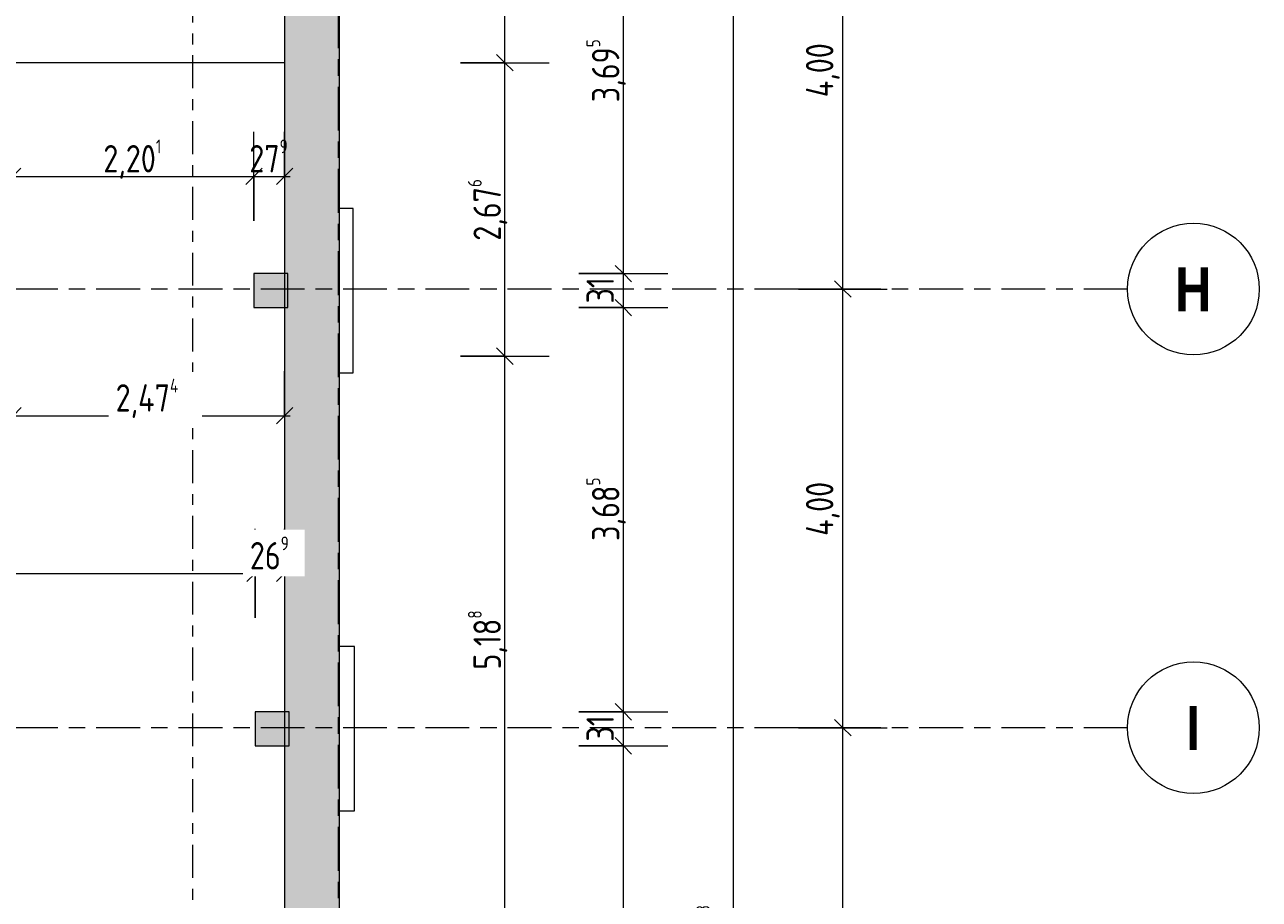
# Model space of a CAD drawing. Header units: metres. Extents: x 2 to 163, y -54 to 869.
# Tile 70 of 78: x 77.23 to 88.48, y -1.58 to 6.39. Entities that reach past the tile are written whole.
import ezdxf

# ---------------------------------------------------------------- set-up
doc = ezdxf.new("R2010")
doc.units = ezdxf.units.M
doc.linetypes.add('_Rasterlinie_', pattern=[0.75, 0.4, -0.1, 0.15, -0.1])
doc.linetypes.add('_Schnittlinie_', pattern=[0.6, 0.3, -0.1, 0.1, -0.1])
for name, color, linetype, lineweight in [('A_Bem', 7, 'Continuous', 5), ('A_Bem-100', 7, 'Continuous', 5), ('A_Geschossdecken', 7, 'Continuous', 5), ('A_Raster', 128, 'Continuous', 5), ('A_Symbol-S_A', 172, 'Continuous', 5), ('A_Tragwerksstützen', 7, 'Continuous', 5), ('A_Wand', 244, 'Continuous', 5), ('A_Wand_Schraff', 1, 'Continuous', 5)]:
    doc.layers.add(name, color=color, linetype=linetype, lineweight=lineweight)
doc.styles.add('Arial Narrow_B', font='txt', dxfattribs={"height": 0.4})
doc.styles.add('ISOCPEUR', font='isocpeur.ttf', dxfattribs={"width": 0.8, "height": 0.25})
doc.dimstyles.new('BLB-Standard_2_5_Aussen', dxfattribs={"dimscale": 0.3048, "dimtxt": 0.248995, "dimasz": 0.492126, "dimexe": 1.32874, "dimexo": 0.0625, "dimgap": 0.032808, "dimtad": 1, "dimdec": 1, "dimlfac": 100, "dimrnd": 0.1, "dimdsep": 46, "dimtxsty": 'ISOCPEUR', "dimblk1": 'OBLIQUE', "dimblk2": 'OBLIQUE', "dimsah": 1, "dimcen": 0.09, "dimdle": 0.164042, "dimazin": 0, "dimtfac": 1, "dimtdec": 4, "dimtix": 1, "dimtmove": 0, "dimatfit": 3, "dimfxl": 1.32874, "dimfxlon": 1, "dimtvp": 1, "dimtolj": 1, "dimtzin": 0, "dimarcsym": 2})
doc.dimstyles.new('BLB-Standard_2_5_Aussen_1', dxfattribs={"dimscale": 0.3048, "dimtxt": 0.248995, "dimasz": 0.492126, "dimexe": 1.32874, "dimexo": 0.0625, "dimgap": 0.032808, "dimtad": 1, "dimrnd": 0.001, "dimzin": 0, "dimdsep": 46, "dimtxsty": 'ISOCPEUR', "dimblk1": 'OBLIQUE', "dimblk2": 'OBLIQUE', "dimsah": 1, "dimcen": 0.09, "dimdle": 0.164042, "dimazin": 0, "dimtfac": 1, "dimtdec": 4, "dimtix": 1, "dimtmove": 0, "dimatfit": 3, "dimfxl": 1.32874, "dimfxlon": 1, "dimtvp": 1, "dimtolj": 1, "dimtzin": 0, "dimarcsym": 2})
doc.dimstyles.new('BLB-Standard_2_5_Aussen_maskiert', dxfattribs={"dimscale": 0.3048, "dimtxt": 0.248995, "dimasz": 0.492126, "dimexe": 1.32874, "dimexo": 0.0625, "dimgap": 0.032808, "dimtad": 1, "dimdec": 1, "dimlfac": 100, "dimrnd": 0.1, "dimdsep": 46, "dimtxsty": 'ISOCPEUR', "dimblk1": 'OBLIQUE', "dimblk2": 'OBLIQUE', "dimsah": 1, "dimcen": 0.09, "dimdle": 0.164042, "dimazin": 0, "dimtfac": 1, "dimtdec": 4, "dimtix": 1, "dimtmove": 0, "dimatfit": 3, "dimfxl": 1.32874, "dimfxlon": 1, "dimtvp": 1, "dimtfill": 1, "dimtolj": 1, "dimtzin": 0, "dimarcsym": 2})
doc.dimstyles.new('BLB-Standard_2_5_Aussen_maskiert_1', dxfattribs={"dimscale": 0.3048, "dimtxt": 0.248995, "dimasz": 0.492126, "dimexe": 1.32874, "dimexo": 0.0625, "dimgap": 0.032808, "dimtad": 1, "dimrnd": 0.001, "dimzin": 0, "dimdsep": 46, "dimtxsty": 'ISOCPEUR', "dimblk1": 'OBLIQUE', "dimblk2": 'OBLIQUE', "dimsah": 1, "dimcen": 0.09, "dimdle": 0.164042, "dimazin": 0, "dimtfac": 1, "dimtdec": 4, "dimtix": 1, "dimtmove": 0, "dimatfit": 3, "dimfxl": 1.32874, "dimfxlon": 1, "dimtvp": 1, "dimtfill": 1, "dimtolj": 1, "dimtzin": 0, "dimarcsym": 2})

# ---------------------------------------------------------------- blocks, each defined once
blk = doc.blocks.new('STB Stütze - rechteckig1 - STB 310 x 310-8104198-AB-E-1 OK FFB')
at = {"layer": 'A_Tragwerksstützen', "lineweight": 9}
blk.add_hatch(color=253, dxfattribs=at).paths.add_polyline_path([(-0.155, -0.155), (0.155, -0.155), (0.155, 0.155), (-0.155, 0.155)], flags=0)
at = {"layer": 'A_Tragwerksstützen', "color": 250, "lineweight": 9}
for p, q in [((0.155, 0.155), (-0.155, 0.155)), ((-0.155, 0.155), (-0.155, -0.155)), ((0.155, -0.155), (0.155, 0.155)), ((-0.155, -0.155), (0.155, -0.155))]:
    blk.add_line(p, q, dxfattribs=at)
blk = doc.blocks.new('DIMBLOCK56-AB-E-1 OK FFB')
at = {"layer": 'A_Bem-100', "lineweight": 9}
for p, q in [((82.689, -0.183), (82.614, -0.108)), ((82.689, -0.183), (82.764, -0.258)), ((82.689, -3.874), (82.614, -3.799)), ((82.689, -3.874), (82.764, -3.949))]:
    blk.add_line(p, q, dxfattribs=at)
at = {"layer": 'A_Bem-100'}
for p, q in [((82.284, -0.183), (83.094, -0.183)), ((82.689, -0.183), (82.284, -0.183)), ((82.689, -3.874), (82.689, -0.183)), ((82.284, -3.874), (83.094, -3.874)), ((82.689, -3.874), (82.284, -3.874))]:
    blk.add_line(p, q, dxfattribs=at)
at = {"layer": 'A_Bem-100', "color": 0, "insert": (82.353, -2.301), "char_height": 0.25, "width": 0.65432, "attachment_point": 1, "rotation": 90, "line_spacing_factor": 1.149209, "style": 'ISOCPEUR'}
blk.add_mtext('3,69\\A2\\H0.5x;\\S1^  ;\\H2x;', dxfattribs=at)
blk = doc.blocks.new('_Oblique')
at = {"color": 0, "linetype": 'ByBlock', "lineweight": -2}
blk.add_line((-0.5, -0.5), (0.5, 0.5), dxfattribs=at)
blk = doc.blocks.new('DIMBLOCK57-AB-E-1 OK FFB')
at = {"layer": 'A_Bem-100'}
for p, q in [((82.284, 0.127), (83.094, 0.127)), ((82.689, 0.127), (82.284, 0.127)), ((82.689, -0.183), (82.689, 0.127)), ((82.284, -0.183), (83.094, -0.183)), ((82.689, -0.183), (82.284, -0.183))]:
    blk.add_line(p, q, dxfattribs=at)
at = {"layer": 'A_Bem-100', "lineweight": 9}
for p, q in [((82.689, 0.127), (82.614, 0.202)), ((82.689, 0.127), (82.764, 0.052)), ((82.689, -0.183), (82.614, -0.108)), ((82.689, -0.183), (82.764, -0.258))]:
    blk.add_line(p, q, dxfattribs=at)
at = {"layer": 'A_Bem-100', "color": 0, "insert": (82.353, -0.145), "char_height": 0.25, "width": 0.28085, "attachment_point": 1, "rotation": 90, "line_spacing_factor": 1.149209, "style": 'ISOCPEUR'}
blk.add_mtext('31', dxfattribs=at)
blk = doc.blocks.new('DIMBLOCK58-AB-E-1 OK FFB')
at = {"layer": 'A_Bem-100', "lineweight": 9}
for p, q in [((82.689, 3.812), (82.614, 3.887)), ((82.689, 3.812), (82.764, 3.737)), ((82.689, 0.127), (82.614, 0.202)), ((82.689, 0.127), (82.764, 0.052))]:
    blk.add_line(p, q, dxfattribs=at)
at = {"layer": 'A_Bem-100'}
for p, q in [((82.284, 3.812), (83.094, 3.812)), ((82.689, 3.812), (82.284, 3.812)), ((82.689, 0.127), (82.689, 3.812)), ((82.284, 0.127), (83.094, 0.127)), ((82.689, 0.127), (82.284, 0.127))]:
    blk.add_line(p, q, dxfattribs=at)
at = {"layer": 'A_Bem-100', "color": 0, "insert": (82.353, 1.685), "char_height": 0.25, "width": 0.68419, "attachment_point": 1, "rotation": 90, "line_spacing_factor": 1.149209, "style": 'ISOCPEUR'}
blk.add_mtext('3,68\\A2\\H0.5x;\\S5^  ;\\H2x;', dxfattribs=at)
blk = doc.blocks.new('DIMBLOCK59-AB-E-1 OK FFB')
at = {"layer": 'A_Bem-100', "lineweight": 9}
for p, q in [((82.689, 4.122), (82.614, 4.197)), ((82.689, 4.122), (82.764, 4.047)), ((82.689, 3.812), (82.614, 3.887)), ((82.689, 3.812), (82.764, 3.737))]:
    blk.add_line(p, q, dxfattribs=at)
at = {"layer": 'A_Bem-100'}
for p, q in [((82.284, 4.122), (83.094, 4.122)), ((82.689, 4.122), (82.284, 4.122)), ((82.689, 3.812), (82.689, 4.122)), ((82.284, 3.812), (83.094, 3.812)), ((82.689, 3.812), (82.284, 3.812))]:
    blk.add_line(p, q, dxfattribs=at)
at = {"layer": 'A_Bem-100', "color": 0, "insert": (82.353, 3.85), "char_height": 0.25, "width": 0.28085, "attachment_point": 1, "rotation": 90, "line_spacing_factor": 1.149209, "style": 'ISOCPEUR'}
blk.add_mtext('31', dxfattribs=at)
blk = doc.blocks.new('DIMBLOCK60-AB-E-1 OK FFB')
at = {"layer": 'A_Bem-100', "lineweight": 9}
for p, q in [((82.689, 7.817), (82.614, 7.892)), ((82.689, 7.817), (82.764, 7.742)), ((82.689, 4.122), (82.614, 4.197)), ((82.689, 4.122), (82.764, 4.047))]:
    blk.add_line(p, q, dxfattribs=at)
at = {"layer": 'A_Bem-100'}
for p, q in [((82.284, 7.817), (83.094, 7.817)), ((82.689, 7.817), (82.284, 7.817)), ((82.689, 4.122), (82.689, 7.817)), ((82.284, 4.122), (83.094, 4.122)), ((82.689, 4.122), (82.284, 4.122))]:
    blk.add_line(p, q, dxfattribs=at)
at = {"layer": 'A_Bem-100', "color": 0, "insert": (82.353, 5.685), "char_height": 0.25, "width": 0.68419, "attachment_point": 1, "rotation": 90, "line_spacing_factor": 1.149209, "style": 'ISOCPEUR'}
blk.add_mtext('3,69\\A2\\H0.5x;\\S5^  ;\\H2x;', dxfattribs=at)
blk = doc.blocks.new('Raster - Raster-989695-AB-E-1 OK FFB')
at = {"layer": 'A_Raster', "lineweight": 9}
blk.add_circle((0, 0), 0.006, dxfattribs=at)
blk = doc.blocks.new('DIMBLOCK226-AB-E-1 OK FFB')
at = {"layer": 'A_Bem-100', "lineweight": 9}
for p, q in [((84.689, -0.018), (84.614, 0.057)), ((84.689, -0.018), (84.764, -0.093)), ((84.689, -4.018), (84.614, -3.943)), ((84.689, -4.018), (84.764, -4.093))]:
    blk.add_line(p, q, dxfattribs=at)
at = {"layer": 'A_Bem-100'}
for p, q in [((84.284, -0.018), (85.094, -0.018)), ((84.689, -0.018), (84.284, -0.018)), ((84.689, -4.018), (84.689, -0.018)), ((84.284, -4.018), (85.094, -4.018)), ((84.689, -4.018), (84.284, -4.018))]:
    blk.add_line(p, q, dxfattribs=at)
at = {"layer": 'A_Bem-100', "color": 0, "insert": (84.353, -2.269), "char_height": 0.25, "width": 0.60054, "attachment_point": 1, "rotation": 90, "line_spacing_factor": 1.149209, "style": 'ISOCPEUR'}
blk.add_mtext('4,00', dxfattribs=at)
blk = doc.blocks.new('DIMBLOCK227-AB-E-1 OK FFB')
at = {"layer": 'A_Bem-100', "lineweight": 9}
for p, q in [((84.689, 3.982), (84.614, 4.057)), ((84.689, 3.982), (84.764, 3.907)), ((84.689, -0.018), (84.614, 0.057)), ((84.689, -0.018), (84.764, -0.093))]:
    blk.add_line(p, q, dxfattribs=at)
at = {"layer": 'A_Bem-100'}
for p, q in [((84.284, 3.982), (85.094, 3.982)), ((84.689, 3.982), (84.284, 3.982)), ((84.689, -0.018), (84.689, 3.982)), ((84.284, -0.018), (85.094, -0.018)), ((84.689, -0.018), (84.284, -0.018))]:
    blk.add_line(p, q, dxfattribs=at)
at = {"layer": 'A_Bem-100', "color": 0, "insert": (84.353, 1.731), "char_height": 0.25, "width": 0.60054, "attachment_point": 1, "rotation": 90, "line_spacing_factor": 1.149209, "style": 'ISOCPEUR'}
blk.add_mtext('4,00', dxfattribs=at)
blk = doc.blocks.new('DIMBLOCK228-AB-E-1 OK FFB')
at = {"layer": 'A_Bem-100', "lineweight": 9}
for p, q in [((84.689, 7.982), (84.614, 8.057)), ((84.689, 7.982), (84.764, 7.907)), ((84.689, 3.982), (84.614, 4.057)), ((84.689, 3.982), (84.764, 3.907))]:
    blk.add_line(p, q, dxfattribs=at)
at = {"layer": 'A_Bem-100'}
for p, q in [((84.284, 7.982), (85.094, 7.982)), ((84.689, 7.982), (84.284, 7.982)), ((84.689, 3.982), (84.689, 7.982)), ((84.284, 3.982), (85.094, 3.982)), ((84.689, 3.982), (84.284, 3.982))]:
    blk.add_line(p, q, dxfattribs=at)
at = {"layer": 'A_Bem-100', "color": 0, "insert": (84.353, 5.731), "char_height": 0.25, "width": 0.60054, "attachment_point": 1, "rotation": 90, "line_spacing_factor": 1.149209, "style": 'ISOCPEUR'}
blk.add_mtext('4,00', dxfattribs=at)
blk = doc.blocks.new('DIMBLOCK332-AB-E-1 OK FFB')
at = {"layer": 'A_Bem-100'}
for p, q in [((77.122, 4.604), (77.122, 5.414)), ((79.323, 4.604), (79.323, 5.414)), ((77.122, 5.009), (79.323, 5.009)), ((77.122, 5.009), (77.122, 4.604)), ((79.323, 5.009), (79.323, 4.604))]:
    blk.add_line(p, q, dxfattribs=at)
at = {"layer": 'A_Bem-100', "lineweight": 9}
for p, q in [((77.122, 5.009), (77.197, 5.084)), ((79.323, 5.009), (79.398, 5.084)), ((77.122, 5.009), (77.047, 4.934)), ((79.323, 5.009), (79.248, 4.934))]:
    blk.add_line(p, q, dxfattribs=at)
at = {"layer": 'A_Bem-100', "color": 0, "insert": (77.95, 5.345), "char_height": 0.25, "width": 0.65432, "attachment_point": 1, "line_spacing_factor": 1.149209, "style": 'ISOCPEUR'}
blk.add_mtext('2,20\\A2\\H0.5x;\\S1^  ;\\H2x;', dxfattribs=at)
blk = doc.blocks.new('DIMBLOCK333-AB-E-1 OK FFB')
at = {"layer": 'A_Bem-100'}
for p, q in [((79.323, 4.604), (79.323, 5.414)), ((79.602, 5.414), (79.602, 4.604)), ((79.602, 5.009), (79.602, 5.414)), ((79.323, 5.009), (79.652, 5.009)), ((79.323, 5.009), (79.323, 4.604))]:
    blk.add_line(p, q, dxfattribs=at)
at = {"layer": 'A_Bem-100', "lineweight": 9}
for p, q in [((79.323, 5.009), (79.398, 5.084)), ((79.602, 5.009), (79.677, 5.084)), ((79.323, 5.009), (79.248, 4.934)), ((79.602, 5.009), (79.527, 4.934))]:
    blk.add_line(p, q, dxfattribs=at)
at = {"layer": 'A_Bem-100', "color": 0, "insert": (79.28, 5.345), "char_height": 0.25, "width": 0.43621, "attachment_point": 1, "line_spacing_factor": 1.149209, "style": 'ISOCPEUR'}
blk.add_mtext('27\\A2\\H0.5x;\\S9^  ;\\H2x;', dxfattribs=at)
blk = doc.blocks.new('DIMBLOCK379-AB-E-1 OK FFB')
at = {"layer": 'A_Bem-100'}
for p, q in [((77.127, 3.232), (77.127, 2.422)), ((77.127, 2.827), (77.127, 3.232)), ((79.602, 3.232), (79.602, 2.422)), ((79.602, 2.827), (79.602, 3.232)), ((77.127, 2.827), (79.652, 2.827))]:
    blk.add_line(p, q, dxfattribs=at)
at = {"layer": 'A_Bem-100', "lineweight": 9}
for p, q in [((77.127, 2.827), (77.052, 2.752)), ((77.127, 2.827), (77.202, 2.902)), ((79.602, 2.827), (79.527, 2.752)), ((79.602, 2.827), (79.677, 2.902))]:
    blk.add_line(p, q, dxfattribs=at)
at = {"layer": 'A_Bem-100', "color": 0, "insert": (78.062, 3.164), "char_height": 0.25, "width": 0.72602, "attachment_point": 1, "line_spacing_factor": 1.149209, "style": 'ISOCPEUR', "bg_fill": 3, "box_fill_scale": 1.25, "bg_fill_color": 256, "bg_fill_true_color": 13158600, "bg_fill_transparency": 0}
blk.add_mtext('2,47\\A2\\H0.5x;\\S4^  ;\\H2x;', dxfattribs=at)
blk = doc.blocks.new('DIMBLOCK410-AB-E-1 OK FFB')
at = {"layer": 'A_Bem-100'}
for p, q in [((71.374, 0.984), (71.374, 1.794)), ((79.333, 0.984), (79.333, 1.794)), ((71.374, 1.389), (79.333, 1.389)), ((71.374, 1.389), (71.374, 0.984)), ((79.333, 1.389), (79.333, 0.984))]:
    blk.add_line(p, q, dxfattribs=at)
at = {"layer": 'A_Bem-100', "lineweight": 9}
for p, q in [((71.374, 1.389), (71.449, 1.464)), ((79.333, 1.389), (79.408, 1.464)), ((71.374, 1.389), (71.299, 1.314)), ((79.333, 1.389), (79.258, 1.314))]:
    blk.add_line(p, q, dxfattribs=at)
at = {"layer": 'A_Bem-100', "color": 0, "insert": (75.068, 1.725), "char_height": 0.25, "width": 0.68419, "attachment_point": 1, "line_spacing_factor": 1.149209, "style": 'ISOCPEUR', "bg_fill": 3, "box_fill_scale": 1.25, "bg_fill_color": 256, "bg_fill_true_color": 13158600, "bg_fill_transparency": 0}
blk.add_mtext('7,95\\A2\\H0.5x;\\S8^  ;\\H2x;', dxfattribs=at)
blk = doc.blocks.new('DIMBLOCK411-AB-E-1 OK FFB')
at = {"layer": 'A_Bem-100'}
for p, q in [((79.333, 0.984), (79.333, 1.794)), ((79.602, 1.794), (79.602, 0.984)), ((79.602, 1.389), (79.602, 1.794)), ((79.333, 1.389), (79.652, 1.389)), ((79.333, 1.389), (79.333, 0.984))]:
    blk.add_line(p, q, dxfattribs=at)
at = {"layer": 'A_Bem-100', "lineweight": 9}
for p, q in [((79.333, 1.389), (79.408, 1.464)), ((79.602, 1.389), (79.677, 1.464)), ((79.333, 1.389), (79.258, 1.314)), ((79.602, 1.389), (79.527, 1.314))]:
    blk.add_line(p, q, dxfattribs=at)
at = {"layer": 'A_Bem-100', "color": 0, "insert": (79.285, 1.725), "char_height": 0.25, "width": 0.43621, "attachment_point": 1, "line_spacing_factor": 1.149209, "style": 'ISOCPEUR', "bg_fill": 3, "box_fill_scale": 1.25, "bg_fill_color": 256, "bg_fill_true_color": 13158600, "bg_fill_transparency": 0}
blk.add_mtext('26\\A2\\H0.5x;\\S9^  ;\\H2x;', dxfattribs=at)
blk = doc.blocks.new('DIMBLOCK444-AB-E-1 OK FFB')
at = {"layer": 'A_Bem-100', "lineweight": 9}
for p, q in [((81.609, 3.37), (81.534, 3.445)), ((81.609, 3.37), (81.684, 3.295)), ((81.609, -1.818), (81.534, -1.743)), ((81.609, -1.818), (81.684, -1.893))]:
    blk.add_line(p, q, dxfattribs=at)
at = {"layer": 'A_Bem-100'}
for p, q in [((81.204, 3.37), (82.014, 3.37)), ((81.609, 3.37), (81.204, 3.37)), ((81.609, -1.818), (81.609, 3.37)), ((81.204, -1.818), (82.014, -1.818)), ((81.609, -1.818), (81.204, -1.818))]:
    blk.add_line(p, q, dxfattribs=at)
at = {"layer": 'A_Bem-100', "color": 0, "insert": (81.273, 0.511), "char_height": 0.25, "width": 0.63639, "attachment_point": 1, "rotation": 90, "line_spacing_factor": 1.149209, "style": 'ISOCPEUR'}
blk.add_mtext('5,18\\A2\\H0.5x;\\S8^  ;\\H2x;', dxfattribs=at)
blk = doc.blocks.new('DIMBLOCK445-AB-E-1 OK FFB')
at = {"layer": 'A_Bem-100', "lineweight": 9}
for p, q in [((81.609, 6.045), (81.534, 6.12)), ((81.609, 6.045), (81.684, 5.97)), ((81.609, 3.37), (81.534, 3.445)), ((81.609, 3.37), (81.684, 3.295))]:
    blk.add_line(p, q, dxfattribs=at)
at = {"layer": 'A_Bem-100'}
for p, q in [((81.204, 6.045), (82.014, 6.045)), ((81.609, 6.045), (81.204, 6.045)), ((81.609, 3.37), (81.609, 6.045)), ((81.204, 3.37), (82.014, 3.37)), ((81.609, 3.37), (81.204, 3.37))]:
    blk.add_line(p, q, dxfattribs=at)
at = {"layer": 'A_Bem-100', "color": 0, "insert": (81.273, 4.422), "char_height": 0.25, "width": 0.68419, "attachment_point": 1, "rotation": 90, "line_spacing_factor": 1.149209, "style": 'ISOCPEUR'}
blk.add_mtext('2,67\\A2\\H0.5x;\\S6^  ;\\H2x;', dxfattribs=at)
blk = doc.blocks.new('DIMBLOCK446-AB-E-1 OK FFB')
at = {"layer": 'A_Bem-100', "lineweight": 9}
for p, q in [((81.609, 7.728), (81.534, 7.803)), ((81.609, 7.728), (81.684, 7.653)), ((81.609, 6.045), (81.534, 6.12)), ((81.609, 6.045), (81.684, 5.97))]:
    blk.add_line(p, q, dxfattribs=at)
at = {"layer": 'A_Bem-100'}
for p, q in [((81.204, 7.728), (82.014, 7.728)), ((81.609, 7.728), (81.204, 7.728)), ((81.609, 6.045), (81.609, 7.728)), ((81.204, 6.045), (82.014, 6.045)), ((81.609, 6.045), (81.204, 6.045))]:
    blk.add_line(p, q, dxfattribs=at)
at = {"layer": 'A_Bem-100', "color": 0, "insert": (81.273, 6.622), "char_height": 0.25, "width": 0.63639, "attachment_point": 1, "rotation": 90, "line_spacing_factor": 1.149209, "style": 'ISOCPEUR'}
blk.add_mtext('1,68\\A2\\H0.5x;\\S3^  ;\\H2x;', dxfattribs=at)
blk = doc.blocks.new('DIMBLOCK453-AB-E-1 OK FFB')
at = {"layer": 'A_Bem-100'}
for p, q in [((83.284, 18.353), (84.094, 18.353)), ((83.689, 18.353), (83.284, 18.353)), ((83.689, 18.403), (83.689, -22.395)), ((83.284, -22.345), (84.094, -22.345)), ((83.689, -22.345), (83.284, -22.345))]:
    blk.add_line(p, q, dxfattribs=at)
at = {"layer": 'A_Bem-100', "lineweight": 9}
for p, q in [((83.689, 18.353), (83.614, 18.428)), ((83.689, 18.353), (83.764, 18.278)), ((83.689, -22.345), (83.614, -22.27)), ((83.689, -22.345), (83.764, -22.42))]:
    blk.add_line(p, q, dxfattribs=at)
at = {"layer": 'A_Bem-100', "color": 0, "insert": (83.353, -2.359), "char_height": 0.25, "width": 0.87242, "attachment_point": 1, "rotation": 90, "line_spacing_factor": 1.149209, "style": 'ISOCPEUR'}
blk.add_mtext('40,69\\A2\\H0.5x;\\S8^  ;\\H2x;', dxfattribs=at)

msp = doc.modelspace()

# ---------------------------------------------------------------- hatches: boundary and pattern name
at = {"layer": 'A_Wand_Schraff', "lineweight": 9}
msp.add_hatch(color=253, dxfattribs=at).paths.add_polyline_path([(80.1019, -20.0383), (80.1019, 15.8938), (79.6019, 15.8938), (79.6019, -20.0383)], flags=0)

# ---------------------------------------------------------------- linework, layer by layer
at = {"layer": 'A_Geschossdecken', "color": 253, "lineweight": 9}
for p, q in [((79.6019, 6.0453), (77.1319, 6.0453)), ((80.2276, 4.7174), (80.1019, 4.7174)), ((80.2276, 3.2174), (80.2276, 4.7174)), ((80.1019, 3.2174), (80.2276, 3.2174)), ((80.2376, 0.7224), (80.1019, 0.7224)), ((80.2376, -0.7776), (80.2376, 0.7224)), ((80.1019, -0.7776), (80.2376, -0.7776))]:
    msp.add_line(p, q, dxfattribs=at)
at = {"layer": 'A_Raster', "linetype": '_Rasterlinie_', "lineweight": 9}
for p, q in [((80.0919, -53.073), (80.0919, 37.0621)), ((87.2847, 3.9816), (15.4272, 3.9816)), ((87.2847, -0.0184), (15.4272, -0.0184))]:
    msp.add_line(p, q, dxfattribs=at)
at = {"layer": 'A_Symbol-S_A', "linetype": '_Schnittlinie_', "lineweight": 9}
msp.add_line((78.7666, -31.9872), (78.7666, 27.1007), dxfattribs=at)
at = {"layer": 'A_Wand', "color": 250, "lineweight": 9}
for p, q in [((79.6019, 15.9238), (79.6019, -1.8321)), ((80.1019, -20.0383), (80.1019, 15.8938))]:
    msp.add_line(p, q, dxfattribs=at)

# ---------------------------------------------------------------- block references
at = {"layer": 'A_Raster', "lineweight": 9, "xscale": 99.99999999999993, "yscale": 99.99999999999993, "zscale": 99.99999999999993, "rotation": 89.99999999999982}
for p in [(87.8847, 3.9816), (87.8847, -0.0184)]:
    msp.add_blockref('Raster - Raster-989695-AB-E-1 OK FFB', p, dxfattribs=at)
at = {"layer": 'A_Tragwerksstützen', "color": 250, "lineweight": 9}
for p in [(79.4776, 3.9674), (79.4876, -0.0276)]:
    msp.add_blockref('STB Stütze - rechteckig1 - STB 310 x 310-8104198-AB-E-1 OK FFB', p, dxfattribs=at)

# ---------------------------------------------------------------- texts
at = {"layer": 'A_Raster', "char_height": 0.4, "attachment_point": 1, "style": 'Arial Narrow_B'}
for s, insert, width in [('\\fArial Narrow|b1|i0|c0|p34|;H', (87.7162, 4.1799), 0.400844), ('\\fArial Narrow|b1|i0|c0|p34|;I', (87.8182, 0.1799), 0.152321)]:
    msp.add_mtext(s, dxfattribs=dict(at, insert=insert, width=width))

# ---------------------------------------------------------------- dimensions: what is measured, and where the dimension line sits
at = {"layer": 'A_Bem'}
for base, p1, p2, text, override, picture, middle in [((83.6894, -22.3447), (83.2844, 18.3529), (83.2844, -22.3447), '\\A1;40,69\\Q;{\\A1;{\\H0.5x;\\S8^ ;}}', {"dimpost": '<>', "dimfxl": 40.697641}, 'DIMBLOCK453-AB-E-1 OK FFB', (83.5294, -1.9959)), ((82.6894, 7.8174), (82.2844, 4.1224), (82.2844, 7.8174), '\\A1;3,69\\Q;{\\A1;{\\H0.5x;\\S5^ ;}}', {"dimpost": '<>', "dimfxl": 3.695}, 'DIMBLOCK60-AB-E-1 OK FFB', (82.5294, 5.9699)), ((81.6094, 7.728), (81.2044, 6.0453), (81.2044, 7.728), '\\A1;1,68\\Q;{\\A1;{\\H0.5x;\\S3^ ;}}', {"dimpost": '<>', "dimfxl": 1.682706}, 'DIMBLOCK446-AB-E-1 OK FFB', (81.4494, 6.8867)), ((81.6094, 6.0453), (81.2044, 3.3698), (81.2044, 6.0453), '\\A1;2,67\\Q;{\\A1;{\\H0.5x;\\S6^ ;}}', {"dimpost": '<>', "dimfxl": 2.675525}, 'DIMBLOCK445-AB-E-1 OK FFB', (81.4494, 4.7076)), ((82.6894, 3.8124), (82.2844, 0.1274), (82.2844, 3.8124), '\\A1;3,68\\Q;{\\A1;{\\H0.5x;\\S5^ ;}}', {"dimpost": '<>', "dimfxl": 3.685}, 'DIMBLOCK58-AB-E-1 OK FFB', (82.5294, 1.9699)), ((81.6094, 3.3698), (81.2044, -1.8182), (81.2044, 3.3698), '\\A1;5,18\\Q;{\\A1;{\\H0.5x;\\S8^ ;}}', {"dimpost": '<>', "dimfxl": 5.188009}, 'DIMBLOCK444-AB-E-1 OK FFB', (81.4494, 0.7758)), ((82.6894, -0.1826), (82.2844, -3.8735), (82.2844, -0.1826), '\\A1;3,69\\Q;{\\A1;{\\H0.5x;\\S1^ ;}}', {"dimpost": '<>', "dimfxl": 3.690918}, 'DIMBLOCK56-AB-E-1 OK FFB', (82.5294, -2.0281))]:
    dim = msp.add_linear_dim(base=base, p1=p1, p2=p2, angle=90, text=text, dimstyle='BLB-Standard_2_5_Aussen_1', override=override, dxfattribs=at)
    dim.commit()
    dim.dimension.update_dxf_attribs({"geometry": picture, "text_midpoint": middle})
for base, p1, p2, dimstyle, override, picture, middle in [((84.6894, 7.9816), (84.2844, 3.9816), (84.2844, 7.9816), 'BLB-Standard_2_5_Aussen_1', {"dimpost": '<>', "dimfxl": 4}, 'DIMBLOCK228-AB-E-1 OK FFB', (84.5544, 5.9816)), ((82.6894, 4.1224), (82.2844, 3.8124), (82.2844, 4.1224), 'BLB-Standard_2_5_Aussen', {"dimpost": '<>', "dimfxl": 0.31}, 'DIMBLOCK59-AB-E-1 OK FFB', (82.5544, 3.9674)), ((84.6894, 3.9816), (84.2844, -0.0184), (84.2844, 3.9816), 'BLB-Standard_2_5_Aussen_1', {"dimpost": '<>', "dimfxl": 4}, 'DIMBLOCK227-AB-E-1 OK FFB', (84.5544, 1.9816)), ((82.6894, 0.1274), (82.2844, -0.1826), (82.2844, 0.1274), 'BLB-Standard_2_5_Aussen', {"dimpost": '<>', "dimfxl": 0.31}, 'DIMBLOCK57-AB-E-1 OK FFB', (82.5544, -0.0276)), ((84.6894, -0.0184), (84.2844, -4.0184), (84.2844, -0.0184), 'BLB-Standard_2_5_Aussen_1', {"dimpost": '<>', "dimfxl": 4}, 'DIMBLOCK226-AB-E-1 OK FFB', (84.5544, -2.0184))]:
    dim = msp.add_linear_dim(base=base, p1=p1, p2=p2, angle=90, dimstyle=dimstyle, override=override, dxfattribs=at)
    dim.commit()
    dim.dimension.update_dxf_attribs({"geometry": picture, "text_midpoint": middle})
for base, p1, p2, text, dimstyle, override, picture, middle in [((79.3226, 5.0088), (77.1219, 4.6038), (79.3226, 4.6038), '\\A1;2,20\\Q;{\\A1;{\\H0.5x;\\S1^ ;}}', 'BLB-Standard_2_5_Aussen_1', {"dimpost": '<>', "dimfxl": 2.200741}, 'DIMBLOCK332-AB-E-1 OK FFB', (78.2222, 5.1688)), ((79.6019, 5.0088), (79.3226, 4.6038), (79.6019, 5.4138), '\\A1;27\\Q;{\\A1;{\\H0.5x;\\S9^ ;}}', 'BLB-Standard_2_5_Aussen', {"dimpost": '<>', "dimfxl": 0.856788}, 'DIMBLOCK333-AB-E-1 OK FFB', (79.4622, 5.1438))]:
    dim = msp.add_linear_dim(base=base, p1=p1, p2=p2, text=text, dimstyle=dimstyle, override=override, dxfattribs=at)
    dim.commit()
    dim.dimension.update_dxf_attribs({"geometry": picture, "text_midpoint": middle})

# ---------------------------------------------------------------- next in the draw order: dimensions: what is measured, and where the dimension line sits
for base, p1, p2, text, override, picture, middle in [((79.6019, 2.827), (77.1274, 3.232), (79.6019, 3.232), '\\A1;2,47\\Q;{\\A1;{\\H0.5x;\\S4^ ;}}', {"dimpost": '<>', "dimfxl": 2.474442}, 'DIMBLOCK379-AB-E-1 OK FFB', (78.3647, 2.987)), ((79.3326, 1.3887), (71.3745, 0.9837), (79.3326, 0.9837), '\\A1;7,95\\Q;{\\A1;{\\H0.5x;\\S8^ ;}}', {"dimpost": '<>', "dimfxl": 7.958128}, 'DIMBLOCK410-AB-E-1 OK FFB', (75.3535, 1.5487))]:
    dim = msp.add_linear_dim(base=base, p1=p1, p2=p2, text=text, dimstyle='BLB-Standard_2_5_Aussen_maskiert_1', override=override, dxfattribs=at)
    dim.commit()
    dim.dimension.update_dxf_attribs({"geometry": picture, "text_midpoint": middle})

# ---------------------------------------------------------------- next in the draw order: dimensions: what is measured, and where the dimension line sits
dim = msp.add_linear_dim(base=(79.6019, 1.3887), p1=(79.3326, 0.9837), p2=(79.6019, 1.7937), text='\\A1;26\\Q;{\\A1;{\\H0.5x;\\S9^ ;}}', dimstyle='BLB-Standard_2_5_Aussen_maskiert', override={"dimpost": '<>', "dimfxl": 0.853581}, dxfattribs=at)
dim.commit()
dim.dimension.update_dxf_attribs({"geometry": 'DIMBLOCK411-AB-E-1 OK FFB', "text_midpoint": (79.4672, 1.5237)})

doc.saveas('drawing.dxf')
